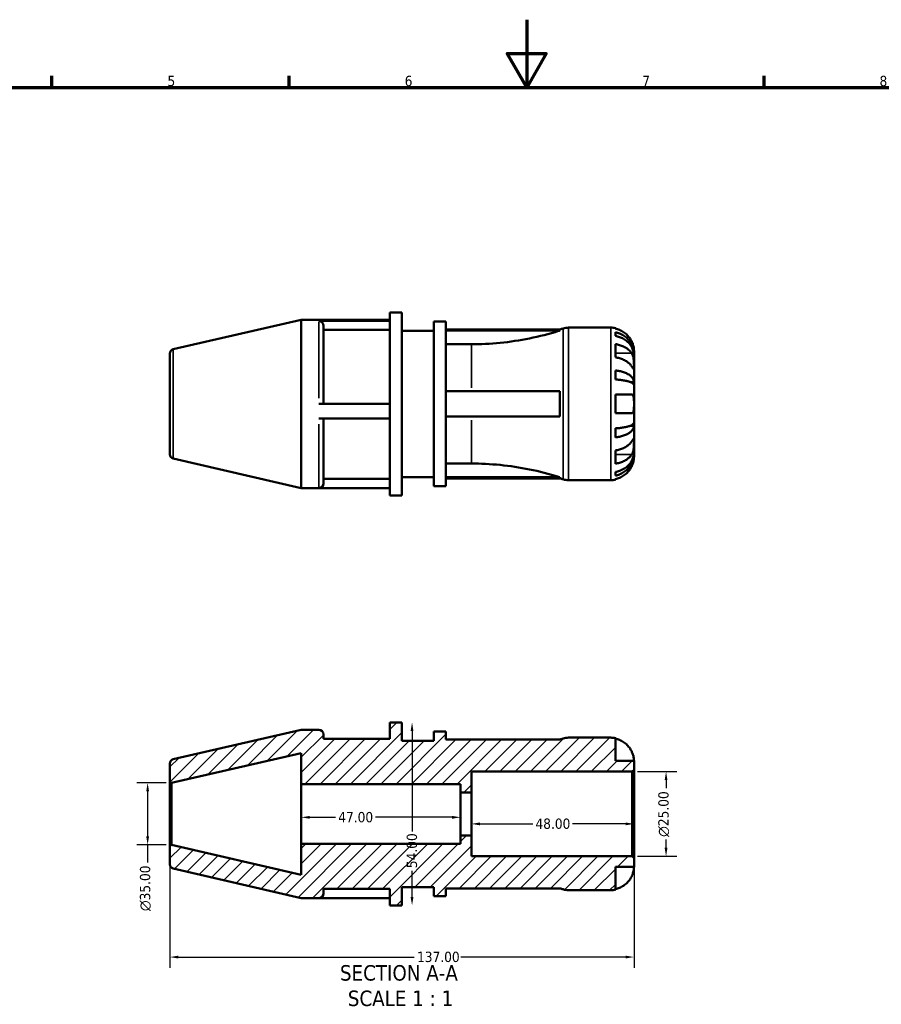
# Model space of a CAD drawing. Header units: millimetres. Extents: x 0 to 906, y 0 to 594.
# Tile 4 of 5: x 271 to 525, y 304 to 594. Entities that reach past the tile are written whole.
import ezdxf

# ---------------------------------------------------------------- set-up
doc = ezdxf.new("R2010")
doc.units = ezdxf.units.MM
for name, color, linetype, lineweight in [('Border (ANSI)', 7, 'Continuous', 70), ('Dimension (ANSI)', 7, 'Continuous', 25), ('Hatch (ANSI)', 7, 'Continuous', 18), ('Symbol (ANSI)', 7, 'Continuous', 25), ('Visible (ANSI)', 7, 'Continuous', 50), ('Visible Narrow (ANSI)', 7, 'Continuous', 35)]:
    doc.layers.add(name, color=color, linetype=linetype, lineweight=lineweight)
doc.styles.add('Label Text (ANSI)', font='tahoma.ttf')
doc.styles.add('Note Text (ANSI)', font='tahoma.ttf')
doc.dimstyles.new('Default - mm (ANSI)', dxfattribs={"dimtxt": 3.048, "dimasz": 2.5, "dimexe": 3.175, "dimexo": 1.6002, "dimgap": 0.8, "dimtad": 0, "dimtoh": 1, "dimrnd": 1e-08, "dimzin": 4, "dimdsep": 46, "dimtxsty": 'Note Text (ANSI)', "dimcen": 0.09, "dimdle": 10, "dimclrd": 256, "dimclre": 256, "dimclrt": 230, "dimadec": 1, "dimazin": 1, "dimtfac": 1, "dimtofl": 0, "dimtmove": 0, "dimatfit": 3, "dimfxl": 1, "dimtolj": 1, "dimtzin": 4, "dimlwd": -1, "dimlwe": -1, "dimarcsym": 0})

# ---------------------------------------------------------------- blocks, each defined once
blk = doc.blocks.new('Borders Default Border')
at = {"layer": 'Border (ANSI)'}
for p, q in [((280.33, 574), (280.33, 577.45)), ((350.42, 574), (350.42, 577.45)), ((490.58, 574), (490.58, 577.45))]:
    blk.add_line(p, q, dxfattribs=at)
at = {"layer": 'Border (ANSI)', "flags": 128}
for points in [[(420.5, 594), (420.5, 574), (414.73, 584), (426.27, 584), (420.5, 574)], [(20, 20), (20, 574), (821, 574), (821, 20), (20, 20)]]:
    blk.add_lwpolyline(points, dxfattribs=at)
at = {"layer": 'Border (ANSI)', "color": 230, "true_color": 0xff0080, "char_height": 3.05, "attachment_point": 7, "style": 'Note Text (ANSI)'}
for s, insert in [('5', (314.48, 574.34)), ('6', (384.49, 574.34)), ('7', (454.6, 574.4)), ('8', (524.63, 574.33))]:
    blk.add_mtext(s, dxfattribs=dict(at, insert=insert))
blk = doc.blocks.new('*D7')
at = {"layer": 'Defpoints', "color": 0, "transparency": 16777216}
for p in [(451.63, 372.18), (461.63, 372.18), (451.63, 347.18)]:
    blk.add_point(p, dxfattribs=at)
at = {"layer": 'Dimension (ANSI)', "transparency": 16777216}
for p, q in [((453.23, 372.18), (464.8, 372.18)), ((461.63, 369.68), (461.63, 367.26)), ((461.63, 349.68), (461.63, 352.11)), ((453.23, 347.18), (464.8, 347.18))]:
    blk.add_line(p, q, dxfattribs=at)
for points in [[(461.21, 369.68), (462.04, 369.68), (461.63, 372.18)], [(461.21, 349.68), (462.04, 349.68), (461.63, 347.18)]]:
    blk.add_solid(points, dxfattribs=at)
at = {"layer": 'Dimension (ANSI)', "color": 230, "true_color": 0xff0080, "transparency": 16777216, "insert": (459.33, 352.91), "char_height": 3.048, "attachment_point": 1, "rotation": 90, "style": 'Note Text (ANSI)'}
blk.add_mtext('\\A1;\\fAIGDT|b0|i0;\\H3.0480;\\ln\\fTahoma|b0|i0;\\H3.0480;25.00', dxfattribs=at)
blk = doc.blocks.new('*D8')
at = {"layer": 'Defpoints', "color": 0, "transparency": 16777216}
for p in [(315.69, 368.81), (308.62, 350.56), (315.69, 350.56)]:
    blk.add_point(p, dxfattribs=at)
at = {"layer": 'Dimension (ANSI)', "transparency": 16777216}
for p, q in [((314.09, 368.81), (305.45, 368.81)), ((308.62, 366.31), (308.62, 353.06)), ((314.09, 350.56), (305.45, 350.56)), ((308.62, 350.56), (308.62, 345.36))]:
    blk.add_line(p, q, dxfattribs=at)
for points in [[(308.2, 366.31), (309.04, 366.31), (308.62, 368.81)], [(308.2, 353.06), (309.04, 353.06), (308.62, 350.56)]]:
    blk.add_solid(points, dxfattribs=at)
at = {"layer": 'Dimension (ANSI)', "color": 230, "true_color": 0xff0080, "transparency": 16777216, "insert": (306.33, 331.01), "char_height": 3.048, "attachment_point": 1, "rotation": 90, "style": 'Note Text (ANSI)'}
blk.add_mtext('\\A1;\\fAIGDT|b0|i0;\\H3.0480;\\ln\\fTahoma|b0|i0;\\H3.0480;35.00', dxfattribs=at)
blk = doc.blocks.new('*D9')
at = {"layer": 'Defpoints', "color": 0, "transparency": 16777216}
for p in [(381.86, 386.68), (381.86, 332.68), (386.66, 332.68)]:
    blk.add_point(p, dxfattribs=at)
at = {"layer": 'Dimension (ANSI)', "transparency": 16777216}
for p, q in [((386.66, 384.18), (386.66, 354.48)), ((386.66, 335.18), (386.66, 342.88))]:
    blk.add_line(p, q, dxfattribs=at)
for points in [[(386.24, 384.18), (387.07, 384.18), (386.66, 386.68)], [(386.24, 335.18), (387.07, 335.18), (386.66, 332.68)]]:
    blk.add_solid(points, dxfattribs=at)
at = {"layer": 'Dimension (ANSI)', "color": 230, "true_color": 0xff0080, "transparency": 16777216, "insert": (385.07, 343.68), "char_height": 3.048, "attachment_point": 1, "rotation": 90, "style": 'Note Text (ANSI)'}
blk.add_mtext('\\A1;54.00', dxfattribs=at)
blk = doc.blocks.new('*D10')
at = {"layer": 'Defpoints', "color": 0, "transparency": 16777216}
for p in [(404.17, 359.68), (452.17, 359.68), (404.17, 356.74)]:
    blk.add_point(p, dxfattribs=at)
at = {"layer": 'Dimension (ANSI)', "transparency": 16777216}
for p, q in [((406.67, 356.74), (422.28, 356.74)), ((449.67, 356.74), (434.05, 356.74))]:
    blk.add_line(p, q, dxfattribs=at)
for points in [[(406.67, 357.16), (406.67, 356.32), (404.17, 356.74)], [(449.67, 357.16), (449.67, 356.32), (452.17, 356.74)]]:
    blk.add_solid(points, dxfattribs=at)
at = {"layer": 'Dimension (ANSI)', "color": 230, "true_color": 0xff0080, "transparency": 16777216, "insert": (423.08, 358.33), "char_height": 3.048, "attachment_point": 1, "style": 'Note Text (ANSI)'}
blk.add_mtext('\\A1;48.00', dxfattribs=at)
blk = doc.blocks.new('*D11')
at = {"layer": 'Defpoints', "color": 0, "transparency": 16777216}
for p in [(353.97, 359.68), (353.97, 358.68), (400.97, 359.68)]:
    blk.add_point(p, dxfattribs=at)
at = {"layer": 'Dimension (ANSI)', "transparency": 16777216}
for p, q in [((356.47, 358.68), (364.08, 358.68)), ((398.47, 358.68), (375.85, 358.68))]:
    blk.add_line(p, q, dxfattribs=at)
for points in [[(356.47, 359.09), (356.47, 358.26), (353.97, 358.68)], [(398.47, 359.09), (398.47, 358.26), (400.97, 358.68)]]:
    blk.add_solid(points, dxfattribs=at)
at = {"layer": 'Dimension (ANSI)', "color": 230, "true_color": 0xff0080, "transparency": 16777216, "insert": (364.88, 360.26), "char_height": 3.048, "attachment_point": 1, "style": 'Note Text (ANSI)'}
blk.add_mtext('\\A1;47.00', dxfattribs=at)
blk = doc.blocks.new('*D12')
at = {"layer": 'Defpoints', "color": 0, "transparency": 16777216}
for p in [(315.17, 350.14), (452.17, 346.64), (452.17, 317.45)]:
    blk.add_point(p, dxfattribs=at)
at = {"layer": 'Dimension (ANSI)', "transparency": 16777216}
for p, q in [((315.17, 348.54), (315.17, 314.28)), ((452.17, 345.04), (452.17, 314.28)), ((317.67, 317.45), (387.33, 317.45)), ((449.67, 317.45), (401.01, 317.45))]:
    blk.add_line(p, q, dxfattribs=at)
for points in [[(317.67, 317.87), (317.67, 317.03), (315.17, 317.45)], [(449.67, 317.87), (449.67, 317.03), (452.17, 317.45)]]:
    blk.add_solid(points, dxfattribs=at)
at = {"layer": 'Dimension (ANSI)', "color": 230, "true_color": 0xff0080, "transparency": 16777216, "insert": (388.13, 319.04), "char_height": 3.048, "attachment_point": 1, "style": 'Note Text (ANSI)'}
blk.add_mtext('\\A1;137.00', dxfattribs=at)

msp = doc.modelspace()

# ---------------------------------------------------------------- hatches: boundary and pattern name
at = {"layer": 'Hatch (ANSI)'}
h = msp.add_hatch(dxfattribs=at)
h.set_pattern_fill('ANSI31', color=256, scale=25.4, style=0)
h.set_pattern_definition([(45, (0, 0), (-2.245064, 2.245064), [])])
edge = h.paths.add_edge_path()
edge.add_line((383.6676, 332.6847), (383.6676, 338.0847))
edge.add_line((383.6676, 338.0847), (393.0676, 338.0847))
edge.add_line((393.0676, 338.0847), (393.0676, 335.3847))
edge.add_line((393.0676, 335.3847), (396.6776, 335.3847))
edge.add_line((396.6776, 335.3847), (396.6776, 337.7247))
edge.add_line((396.6776, 337.7247), (430.3247, 337.7247))
edge.add_ellipse((404.1676, 253.3163), major_axis=(26.1571, 84.4084), ratio=1, start_angle=359.395104, end_angle=360, ccw=False)
edge.add_ellipse((432.8672, 342.5847), major_axis=(-1.6528, -5.1409), ratio=1, start_angle=0, end_angle=17.822473)
edge.add_line((432.8672, 337.1847), (445.2926, 337.1847))
edge.add_ellipse((445.2926, 344.0597), major_axis=(0, -6.875), ratio=1, start_angle=0, end_angle=11.536959)
edge.add_line((446.6676, 337.3236), (446.6676, 344.0597))
edge.add_line((446.6676, 344.0597), (452.1676, 344.0597))
edge.add_line((452.1676, 344.0597), (452.1676, 346.6447))
edge.add_line((452.1676, 346.6447), (451.6276, 347.1847))
edge.add_line((451.6276, 347.1847), (404.1676, 347.1847))
edge.add_line((404.1676, 347.1847), (404.1676, 353.3647))
edge.add_line((404.1676, 353.3647), (400.9676, 353.3647))
edge.add_line((400.9676, 353.3647), (400.9676, 350.8647))
edge.add_line((400.9676, 350.8647), (353.9676, 350.8647))
edge.add_line((353.9676, 350.8647), (353.9676, 341.727))
edge.add_line((353.9676, 341.727), (315.6937, 350.5632))
edge.add_line((315.6937, 350.5632), (315.1676, 350.1447))
edge.add_line((315.1676, 350.1447), (315.1676, 344.7967))
edge.add_ellipse((316.4176, 344.7967), major_axis=(-1.25, 0), ratio=1, start_angle=0, end_angle=77)
edge.add_line((316.1364, 343.5787), (353.9676, 334.8447))
edge.add_line((353.9676, 334.8447), (359.1161, 334.8447))
edge.add_ellipse((359.1161, 336.2147), major_axis=(1.37, 0), ratio=1, start_angle=270, end_angle=360)
edge.add_line((360.4861, 336.2147), (360.4861, 337.5447))
edge.add_line((360.4861, 337.5447), (380.0575, 337.5447))
edge.add_line((380.0575, 337.5447), (380.0575, 334.8447))
edge.add_line((380.0575, 334.8447), (380.0575, 332.6847))
edge.add_line((380.0575, 332.6847), (383.6676, 332.6847))
edge = h.paths.add_edge_path()
edge.add_line((383.6676, 381.2847), (383.6676, 386.6847))
edge.add_line((383.6676, 386.6847), (380.0575, 386.6847))
edge.add_line((380.0575, 386.6847), (380.0575, 381.8247))
edge.add_line((380.0575, 381.8247), (360.4861, 381.8247))
edge.add_line((360.4861, 381.8247), (360.4861, 383.1547))
edge.add_ellipse((359.1161, 383.1547), major_axis=(1.37, 0), ratio=1, start_angle=0, end_angle=90)
edge.add_line((359.1161, 384.5247), (353.9676, 384.5247))
edge.add_line((353.9676, 384.5247), (316.1364, 375.7907))
edge.add_ellipse((316.4176, 374.5727), major_axis=(-0.2812, 1.218), ratio=1, start_angle=0, end_angle=77)
edge.add_line((315.1676, 374.5727), (315.1676, 369.2247))
edge.add_line((315.1676, 369.2247), (315.6937, 368.8061))
edge.add_line((315.6937, 368.8061), (353.9676, 377.6424))
edge.add_line((353.9676, 377.6424), (353.9676, 368.5047))
edge.add_line((353.9676, 368.5047), (400.9676, 368.5047))
edge.add_line((400.9676, 368.5047), (400.9676, 366.0047))
edge.add_line((400.9676, 366.0047), (404.1676, 366.0047))
edge.add_line((404.1676, 366.0047), (404.1676, 372.1847))
edge.add_line((404.1676, 372.1847), (451.6276, 372.1847))
edge.add_line((451.6276, 372.1847), (452.1676, 372.7247))
edge.add_line((452.1676, 372.7247), (452.1676, 375.3097))
edge.add_line((452.1676, 375.3097), (446.6676, 375.3097))
edge.add_line((446.6676, 375.3097), (446.6676, 382.0458))
edge.add_ellipse((445.2926, 375.3097), major_axis=(1.375, 6.7361), ratio=1, start_angle=0, end_angle=11.536959)
edge.add_line((445.2926, 382.1847), (432.8672, 382.1847))
edge.add_ellipse((432.8672, 376.7847), major_axis=(0, 5.4), ratio=1, start_angle=0, end_angle=17.822473)
edge.add_ellipse((404.1676, 466.0531), major_axis=(27.0468, -84.1275), ratio=1, start_angle=359.395104, end_angle=360, ccw=False)
edge.add_line((430.3247, 381.6447), (396.6776, 381.6447))
edge.add_line((396.6776, 381.6447), (396.6776, 383.9847))
edge.add_line((396.6776, 383.9847), (393.0676, 383.9847))
edge.add_line((393.0676, 383.9847), (393.0676, 381.2847))
edge.add_line((393.0676, 381.2847), (383.6676, 381.2847))

# ---------------------------------------------------------------- linework, layer by layer
at = {"layer": 'Visible (ANSI)'}
for p, q in [((316.1364, 496.7554), (353.9676, 505.4894)), ((353.9676, 455.8094), (353.9676, 505.4894)), ((353.9676, 505.4894), (359.1161, 505.4894)), ((380.0575, 505.4894), (359.1161, 505.4894)), ((380.0575, 453.6494), (380.0575, 507.6494)), ((380.0575, 507.6494), (383.6676, 507.6494)), ((383.6676, 453.6494), (383.6676, 507.6494)), ((359.1161, 505.112), (380.0575, 505.112)), ((360.4861, 503.7628), (360.4861, 480.6494)), ((393.0676, 456.3494), (393.0676, 504.9494)), ((393.0676, 504.9494), (396.6776, 504.9494)), ((396.6776, 456.3494), (396.6776, 504.9494)), ((396.6776, 502.6094), (430.3247, 502.6094)), ((430.3247, 502.2868), (430.3247, 502.6094)), ((432.8672, 503.1494), (445.2926, 503.1494)), ((446.6676, 503.0105), (446.6676, 502.8407)), ((380.0575, 502.453), (360.4861, 502.453)), ((383.6676, 502.2494), (393.0676, 502.2494)), ((396.6776, 502.2868), (430.3247, 502.2868)), ((446.6676, 501.817), (446.6676, 500.7138)), ((404.1676, 498.2544), (396.6776, 498.2544)), ((446.6676, 498.2856), (446.6676, 494.3965)), ((315.1676, 465.7614), (315.1676, 495.5374)), ((452.1676, 495.269), (452.1534, 495.269)), ((452.1676, 495.269), (452.1676, 496.2744)), ((452.1676, 494.8863), (452.1676, 495.269)), ((452.1676, 491.6979), (452.1676, 494.8863)), ((452.1676, 487.0877), (452.1676, 491.6979)), ((446.6676, 490.5204), (446.6676, 487.8572)), ((452.1676, 487.0877), (451.1044, 487.0877)), ((452.1676, 486.1638), (452.1676, 487.0877)), ((452.1676, 480.6494), (452.1676, 486.1638)), ((396.6776, 484.3994), (430.3247, 484.3994)), ((430.3247, 476.8994), (430.3247, 484.3994)), ((446.6676, 483.3994), (446.6676, 477.8994)), ((380.0575, 480.6494), (359.1161, 480.6494)), ((452.1676, 475.135), (452.1676, 480.6494)), ((396.6776, 476.8994), (430.3247, 476.8994)), ((359.1161, 476.336), (380.0575, 476.336)), ((360.4861, 476.336), (360.4861, 457.1794)), ((452.1676, 474.2111), (451.1044, 474.2111)), ((452.1676, 474.2111), (452.1676, 475.135)), ((452.1676, 469.6009), (452.1676, 474.2111)), ((446.6676, 473.4415), (446.6676, 470.7784)), ((452.1676, 466.4125), (452.1676, 469.6009)), ((446.6676, 466.9023), (446.6676, 463.0132)), ((452.1676, 466.0298), (452.1534, 466.0298)), ((452.1676, 466.0298), (452.1676, 466.4125)), ((452.1676, 465.0244), (452.1676, 466.0298)), ((316.1364, 464.5434), (353.9676, 455.8094)), ((396.6776, 463.0444), (404.1676, 463.0444)), ((383.6676, 459.0494), (393.0676, 459.0494)), ((396.6776, 459.0119), (430.3247, 459.0119)), ((430.3247, 458.6894), (430.3247, 459.0119)), ((446.6676, 460.5849), (446.6676, 459.4818)), ((380.0575, 458.5094), (360.4861, 458.5094)), ((393.0676, 456.3494), (396.6776, 456.3494)), ((396.6776, 458.6894), (430.3247, 458.6894)), ((432.8672, 458.1494), (445.2926, 458.1494)), ((446.6676, 458.458), (446.6676, 458.2883)), ((353.9676, 455.8094), (359.1161, 455.8094)), ((380.0575, 455.8094), (359.1161, 455.8094)), ((380.0575, 453.6494), (383.6676, 453.6494)), ((383.6676, 386.6847), (380.0575, 386.6847)), ((380.0575, 386.6847), (380.0575, 381.8247)), ((383.6676, 381.2847), (383.6676, 386.6847)), ((353.9676, 384.5247), (316.1364, 375.7907)), ((359.1161, 384.5247), (353.9676, 384.5247)), ((396.6776, 383.9847), (393.0676, 383.9847)), ((393.0676, 383.9847), (393.0676, 381.2847)), ((396.6776, 381.6447), (396.6776, 383.9847)), ((360.4861, 381.8247), (360.4861, 383.1547)), ((380.0575, 381.8247), (360.4861, 381.8247)), ((393.0676, 381.2847), (383.6676, 381.2847)), ((430.3247, 381.6447), (396.6776, 381.6447)), ((445.2926, 382.1847), (432.8672, 382.1847)), ((446.6676, 375.3097), (446.6676, 382.0458)), ((315.6937, 368.8061), (353.9676, 377.6424)), ((353.9676, 377.6424), (353.9676, 368.5047)), ((452.1676, 375.3097), (446.6676, 375.3097)), ((452.1676, 372.7247), (452.1676, 375.3097)), ((315.1676, 374.5727), (315.1676, 369.2247)), ((404.1676, 366.0047), (404.1676, 372.1847)), ((404.1676, 372.1847), (451.6276, 372.1847)), ((451.6276, 372.1847), (452.1676, 372.7247)), ((451.6276, 372.1847), (451.6276, 347.1847)), ((452.1676, 346.6447), (452.1676, 372.7247)), ((315.1676, 369.2247), (315.6937, 368.8061)), ((315.1676, 369.2247), (315.1676, 350.1447)), ((315.6937, 350.5632), (315.6937, 368.8061)), ((353.9676, 368.5047), (400.9676, 368.5047)), ((353.9676, 350.8647), (353.9676, 368.5047)), ((400.9676, 368.5047), (400.9676, 366.0047)), ((400.9676, 366.0047), (404.1676, 366.0047)), ((400.9676, 353.3647), (400.9676, 366.0047)), ((404.1676, 353.3647), (404.1676, 366.0047)), ((404.1676, 353.3647), (400.9676, 353.3647)), ((400.9676, 353.3647), (400.9676, 350.8647)), ((404.1676, 347.1847), (404.1676, 353.3647)), ((315.6937, 350.5632), (315.1676, 350.1447)), ((315.1676, 350.1447), (315.1676, 344.7967)), ((353.9676, 341.727), (315.6937, 350.5632)), ((400.9676, 350.8647), (353.9676, 350.8647)), ((353.9676, 350.8647), (353.9676, 341.727)), ((451.6276, 347.1847), (404.1676, 347.1847)), ((452.1676, 346.6447), (451.6276, 347.1847)), ((452.1676, 344.0597), (452.1676, 346.6447)), ((316.1364, 343.5787), (353.9676, 334.8447)), ((446.6676, 337.3236), (446.6676, 344.0597)), ((446.6676, 344.0597), (452.1676, 344.0597)), ((360.4861, 337.5447), (360.4861, 336.2147)), ((380.0575, 337.5447), (360.4861, 337.5447)), ((380.0575, 337.5447), (380.0575, 334.8447)), ((383.6676, 332.6847), (383.6676, 338.0847)), ((383.6676, 338.0847), (393.0676, 338.0847)), ((393.0676, 338.0847), (393.0676, 335.3847)), ((396.6776, 335.3847), (396.6776, 337.7247)), ((396.6776, 337.7247), (430.3247, 337.7247)), ((432.8672, 337.1847), (445.2926, 337.1847)), ((353.9676, 334.8447), (359.1161, 334.8447)), ((380.0575, 334.8447), (359.1161, 334.8447)), ((380.0575, 334.8447), (380.0575, 332.6847)), ((393.0676, 335.3847), (396.6776, 335.3847)), ((380.0575, 332.6847), (383.6676, 332.6847))]:
    msp.add_line(p, q, dxfattribs=at)
for centre, radius, start, end in [((404.1676, 587.0178), 88.3684, 287.217577, 287.822473), ((432.8672, 497.7494), 5.4, 90, 107.822473), ((445.2926, 496.2744), 6.875, 78.463041, 90), ((316.4176, 495.5374), 1.25, 103, 180), ((316.4176, 465.7614), 1.25, 180, 257), ((359.1161, 457.1794), 1.37, 270, 0), ((404.1676, 374.281), 88.3684, 72.177527, 72.782423), ((432.8672, 463.5494), 5.4, 252.177527, 270), ((445.2926, 465.0244), 6.875, 270, 281.536959), ((359.1161, 383.1547), 1.37, 0, 90), ((404.1676, 466.0531), 88.3684, 287.217577, 287.822473), ((432.8672, 376.7847), 5.4, 90, 107.822473), ((445.2926, 375.3097), 6.875, 78.463041, 90), ((316.4176, 374.5727), 1.25, 103, 180), ((316.4176, 344.7967), 1.25, 180, 257), ((404.1676, 253.3163), 88.3684, 72.177527, 72.782423), ((432.8672, 342.5847), 5.4, 252.177527, 270), ((445.2926, 344.0597), 6.875, 270, 281.536959), ((359.1161, 336.2147), 1.37, 270, 0)]:
    msp.add_arc(centre, radius, start, end, dxfattribs=at)
msp.add_ellipse((359.1161, 503.7628), major_axis=(1.37, 0), ratio=0.98480775, start_param=0, end_param=1.57079633, dxfattribs=at)
for points, knots in [([(451.5003, 499.0244), (451.3604, 499.3216), (451.1922, 499.6226), (450.7442, 500.2972), (450.445, 500.6579), (449.8441, 501.2617), (449.4873, 501.5609), (448.7187, 502.077), (448.3068, 502.2939), (447.5352, 502.6148), (447.1066, 502.7505), (446.6676, 502.8407)], [3.379862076, 3.379862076, 3.379862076, 3.379862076, 3.474437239, 3.474437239, 3.602650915, 3.602650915, 3.730018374, 3.730018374, 3.857385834, 3.857385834, 3.980705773, 3.980705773, 3.980705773, 3.980705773]), ([(430.3247, 502.2868), (430.1863, 502.2433), (430.0477, 502.2001), (427.1337, 501.2994), (424.2577, 500.5627), (418.4468, 499.3892), (415.5106, 498.9522), (409.7304, 498.3849), (406.8863, 498.2544), (404.1676, 498.2544)], [23.70535315, 23.70535315, 23.70535315, 23.70535315, 23.74618327, 23.74618327, 24.56179531, 24.56179531, 25.37740736, 25.37740736, 26.1930194, 26.1930194, 26.1930194, 26.1930194]), ([(446.6676, 501.817), (447.1085, 501.7296), (447.5391, 501.5981), (448.3123, 501.2876), (448.7243, 501.0781), (449.4933, 500.5798), (449.8503, 500.2908), (450.4506, 499.7086), (450.7491, 499.3615), (451.2637, 498.6142), (451.4798, 498.2139), (451.8054, 497.4512), (451.9446, 497.0184), (452.1257, 496.1339), (452.1676, 495.6824), (452.1676, 495.269)], [0.130431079, 0.130431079, 0.130431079, 0.130431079, 0.254250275, 0.254250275, 0.381556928, 0.381556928, 0.508863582, 0.508863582, 0.636482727, 0.636482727, 0.764101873, 0.764101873, 0.892211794, 0.892211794, 1.020321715, 1.020321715, 1.020321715, 1.020321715]), ([(452.1676, 494.8863), (452.1676, 495.2542), (452.1257, 495.6561), (451.9446, 496.4432), (451.8054, 496.8285), (451.4798, 497.5072), (451.2637, 497.8634), (450.7491, 498.5285), (450.4506, 498.8374), (449.8503, 499.3556), (449.4933, 499.6128), (448.7243, 500.0563), (448.3123, 500.2427), (447.5391, 500.5191), (447.1085, 500.6361), (446.6676, 500.7138)], [3.066309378, 3.066309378, 3.066309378, 3.066309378, 3.194419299, 3.194419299, 3.322529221, 3.322529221, 3.450148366, 3.450148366, 3.577767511, 3.577767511, 3.705074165, 3.705074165, 3.832380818, 3.832380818, 3.956200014, 3.956200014, 3.956200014, 3.956200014]), ([(446.6676, 498.2856), (447.1066, 498.2217), (447.5352, 498.1258), (448.3068, 497.8989), (448.7187, 497.7456), (449.4873, 497.3806), (449.8441, 497.1691), (450.445, 496.7421), (450.7442, 496.487), (451.1922, 496.01), (451.3604, 495.7971), (451.5003, 495.587)], [0.130436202, 0.130436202, 0.130436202, 0.130436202, 0.253756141, 0.253756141, 0.381123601, 0.381123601, 0.508491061, 0.508491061, 0.636704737, 0.636704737, 0.7312799, 0.7312799, 0.7312799, 0.7312799]), ([(452.1676, 496.2744), (452.1676, 496.2744), (452.1678, 496.2999), (452.1662, 496.4052), (452.1642, 496.4889), (452.1467, 496.7663), (452.1246, 496.9913), (452.042, 497.4471), (451.9959, 497.6515), (451.8899, 498.0277), (451.8371, 498.1924), (451.715, 498.5305), (451.6456, 498.7025), (451.5471, 498.9236), (451.524, 498.9741), (451.5003, 499.0244)], [-1.90924489, -1.90924489, -1.90924489, -1.90924489, -1.844361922, -1.844361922, -1.773906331, -1.773906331, -1.667194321, -1.667194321, -1.592931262, -1.592931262, -1.537778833, -1.537778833, -1.481036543, -1.481036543, -1.464133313, -1.464133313, -1.464133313, -1.464133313]), ([(451.5003, 491.6979), (451.3604, 491.9081), (451.1922, 492.1209), (450.7442, 492.5979), (450.445, 492.853), (449.8441, 493.28), (449.4873, 493.4915), (448.7187, 493.8565), (448.3068, 494.0099), (447.5352, 494.2368), (447.1066, 494.3327), (446.6676, 494.3965)], [3.379864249, 3.379864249, 3.379864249, 3.379864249, 3.474439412, 3.474439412, 3.602653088, 3.602653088, 3.730020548, 3.730020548, 3.857388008, 3.857388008, 3.980707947, 3.980707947, 3.980707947, 3.980707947]), ([(451.5003, 495.587), (451.5444, 495.5207), (451.5867, 495.4505), (451.7009, 495.2402), (451.7674, 495.0919), (451.887, 494.7657), (451.9388, 494.5886), (452.0414, 494.144), (452.0826, 493.8734), (452.1448, 493.2557), (452.1576, 492.9153), (452.169, 492.2604), (452.1676, 491.955), (452.1676, 491.6979)], [-0.443071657, -0.443071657, -0.443071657, -0.443071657, -0.411970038, -0.411970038, -0.354958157, -0.354958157, -0.295544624, -0.295544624, -0.212762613, -0.212762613, -0.109073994, -0.109073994, 0, 0, 0, 0]), ([(452.1676, 491.6979), (452.1676, 491.5572), (452.1677, 491.4321), (452.1666, 491.2105), (452.1652, 491.1172), (452.1534, 490.9486), (452.1396, 490.8967), (452.0811, 490.889), (452.0385, 490.928), (451.9332, 491.0608), (451.8811, 491.1338), (451.7604, 491.3088), (451.693, 491.4091), (451.5806, 491.5773), (451.5413, 491.6364), (451.5003, 491.6979)], [0, 0, 0, 0, 0.059721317, 0.059721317, 0.123531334, 0.123531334, 0.212973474, 0.212973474, 0.297474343, 0.297474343, 0.356478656, 0.356478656, 0.413755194, 0.413755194, 0.442639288, 0.442639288, 0.442639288, 0.442639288]), ([(446.6676, 490.5204), (447.1085, 490.4746), (447.5391, 490.4057), (448.3123, 490.2429), (448.7243, 490.1331), (449.4933, 489.8718), (449.8503, 489.7203), (450.4506, 489.4151), (450.7491, 489.2332), (451.2637, 488.8414), (451.4798, 488.6316), (451.8054, 488.2317), (451.9446, 488.0048), (452.1257, 487.5412), (452.1676, 487.3044), (452.1676, 487.0877)], [0.130431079, 0.130431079, 0.130431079, 0.130431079, 0.254250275, 0.254250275, 0.381556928, 0.381556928, 0.508863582, 0.508863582, 0.636482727, 0.636482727, 0.764101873, 0.764101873, 0.892211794, 0.892211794, 1.020321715, 1.020321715, 1.020321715, 1.020321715]), ([(452.1676, 486.1638), (452.1676, 486.2707), (452.1257, 486.3875), (451.9446, 486.6163), (451.8054, 486.7282), (451.4798, 486.9254), (451.2637, 487.029), (450.7491, 487.2222), (450.4506, 487.312), (449.8503, 487.4626), (449.4933, 487.5373), (448.7243, 487.6662), (448.3123, 487.7203), (447.5391, 487.8006), (447.1085, 487.8347), (446.6676, 487.8572)], [3.066309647, 3.066309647, 3.066309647, 3.066309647, 3.194419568, 3.194419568, 3.32252949, 3.32252949, 3.450148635, 3.450148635, 3.577767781, 3.577767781, 3.705074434, 3.705074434, 3.832381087, 3.832381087, 3.956200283, 3.956200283, 3.956200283, 3.956200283]), ([(446.6676, 483.3994), (447.1066, 483.3994), (447.5352, 483.3994), (448.3068, 483.3994), (448.7187, 483.3994), (449.4873, 483.3994), (449.8441, 483.3994), (450.445, 483.3994), (450.7442, 483.3994), (451.1922, 483.3994), (451.3604, 483.3994), (451.5003, 483.3994)], [0.130436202, 0.130436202, 0.130436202, 0.130436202, 0.253756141, 0.253756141, 0.381123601, 0.381123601, 0.508491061, 0.508491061, 0.636704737, 0.636704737, 0.7312799, 0.7312799, 0.7312799, 0.7312799]), ([(451.5003, 483.3994), (451.5009, 483.3994), (451.5015, 483.3994), (451.5697, 483.3992), (451.633, 483.3877), (451.7425, 483.3432), (451.7898, 483.3128), (451.8851, 483.2234), (451.9307, 483.1598), (452.0369, 482.9451), (452.0823, 482.7673), (452.1452, 482.3077), (452.1577, 482.0215), (452.169, 481.3728), (452.1676, 481.0132), (452.1676, 480.6494)], [-0.445583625, -0.445583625, -0.445583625, -0.445583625, -0.445141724, -0.445141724, -0.39685363, -0.39685363, -0.35426056, -0.35426056, -0.302154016, -0.302154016, -0.211658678, -0.211658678, -0.109155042, -0.109155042, 0, 0, 0, 0]), ([(452.1676, 480.6494), (452.1676, 480.4228), (452.1678, 480.1971), (452.1659, 479.7356), (452.1634, 479.5029), (452.1425, 478.9798), (452.1177, 478.7112), (452.0297, 478.3459), (451.9821, 478.2245), (451.8804, 478.0711), (451.8354, 478.0231), (451.7386, 477.9533), (451.6879, 477.9298), (451.5911, 477.9047), (451.5467, 477.8994), (451.5003, 477.8994)], [0, 0, 0, 0, 0.067982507, 0.067982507, 0.142826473, 0.142826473, 0.248528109, 0.248528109, 0.320453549, 0.320453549, 0.366296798, 0.366296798, 0.408279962, 0.408279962, 0.440581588, 0.440581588, 0.440581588, 0.440581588]), ([(451.5003, 477.8994), (451.3604, 477.8994), (451.1922, 477.8994), (450.7442, 477.8994), (450.445, 477.8994), (449.8441, 477.8994), (449.4873, 477.8994), (448.7187, 477.8994), (448.3068, 477.8994), (447.5352, 477.8994), (447.1066, 477.8994), (446.6676, 477.8994)], [3.379864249, 3.379864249, 3.379864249, 3.379864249, 3.474439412, 3.474439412, 3.602653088, 3.602653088, 3.730020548, 3.730020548, 3.857388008, 3.857388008, 3.980707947, 3.980707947, 3.980707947, 3.980707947]), ([(446.6676, 473.4415), (447.1085, 473.4641), (447.5391, 473.4981), (448.3123, 473.5784), (448.7243, 473.6326), (449.4933, 473.7615), (449.8503, 473.8362), (450.4506, 473.9868), (450.7491, 474.0766), (451.2637, 474.2698), (451.4798, 474.3733), (451.8054, 474.5706), (451.9446, 474.6825), (452.1257, 474.9113), (452.1676, 475.028), (452.1676, 475.135)], [0.130431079, 0.130431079, 0.130431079, 0.130431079, 0.254250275, 0.254250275, 0.381556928, 0.381556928, 0.508863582, 0.508863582, 0.636482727, 0.636482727, 0.764101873, 0.764101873, 0.892211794, 0.892211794, 1.020321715, 1.020321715, 1.020321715, 1.020321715]), ([(452.1676, 474.2111), (452.1676, 473.9944), (452.1257, 473.7576), (451.9446, 473.294), (451.8054, 473.0671), (451.4798, 472.6672), (451.2637, 472.4574), (450.7491, 472.0656), (450.4506, 471.8837), (449.8503, 471.5784), (449.4933, 471.427), (448.7243, 471.1657), (448.3123, 471.0559), (447.5391, 470.8931), (447.1085, 470.8242), (446.6676, 470.7784)], [3.066309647, 3.066309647, 3.066309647, 3.066309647, 3.194419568, 3.194419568, 3.32252949, 3.32252949, 3.450148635, 3.450148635, 3.577767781, 3.577767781, 3.705074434, 3.705074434, 3.832381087, 3.832381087, 3.956200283, 3.956200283, 3.956200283, 3.956200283]), ([(446.6676, 466.9023), (447.1066, 466.9661), (447.5352, 467.062), (448.3068, 467.2889), (448.7187, 467.4423), (449.4873, 467.8073), (449.8441, 468.0188), (450.445, 468.4458), (450.7442, 468.7009), (451.1922, 469.1779), (451.3604, 469.3907), (451.5003, 469.6009)], [0.130436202, 0.130436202, 0.130436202, 0.130436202, 0.253756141, 0.253756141, 0.381123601, 0.381123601, 0.508491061, 0.508491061, 0.636704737, 0.636704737, 0.7312799, 0.7312799, 0.7312799, 0.7312799]), ([(451.5003, 469.6009), (451.5444, 469.6671), (451.5867, 469.7306), (451.7009, 469.9014), (451.7674, 470.0003), (451.887, 470.1735), (451.9388, 470.2456), (452.0414, 470.3736), (452.0826, 470.4103), (452.1448, 470.4006), (452.1576, 470.3308), (452.169, 470.0613), (452.1676, 469.8579), (452.1676, 469.6009)], [-0.443071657, -0.443071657, -0.443071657, -0.443071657, -0.411970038, -0.411970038, -0.354958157, -0.354958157, -0.295544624, -0.295544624, -0.212762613, -0.212762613, -0.109073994, -0.109073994, 0, 0, 0, 0]), ([(452.1676, 469.6009), (452.1676, 469.4601), (452.1677, 469.3045), (452.1666, 468.9575), (452.1652, 468.7657), (452.1534, 468.284), (452.1396, 467.9893), (452.0811, 467.4129), (452.0385, 467.1369), (451.9332, 466.6896), (451.8811, 466.5145), (451.7604, 466.1903), (451.693, 466.0422), (451.5806, 465.8382), (451.5413, 465.7733), (451.5003, 465.7118)], [0, 0, 0, 0, 0.059721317, 0.059721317, 0.123531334, 0.123531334, 0.212973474, 0.212973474, 0.297474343, 0.297474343, 0.356478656, 0.356478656, 0.413755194, 0.413755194, 0.442639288, 0.442639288, 0.442639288, 0.442639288]), ([(446.6676, 460.5849), (447.1085, 460.6627), (447.5391, 460.7797), (448.3123, 461.0561), (448.7243, 461.2425), (449.4933, 461.686), (449.8503, 461.9432), (450.4506, 462.4614), (450.7491, 462.7703), (451.2637, 463.4354), (451.4798, 463.7915), (451.8054, 464.4703), (451.9446, 464.8556), (452.1257, 465.6427), (452.1676, 466.0446), (452.1676, 466.4125)], [0.130431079, 0.130431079, 0.130431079, 0.130431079, 0.254250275, 0.254250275, 0.381556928, 0.381556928, 0.508863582, 0.508863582, 0.636482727, 0.636482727, 0.764101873, 0.764101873, 0.892211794, 0.892211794, 1.020321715, 1.020321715, 1.020321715, 1.020321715]), ([(452.1676, 466.0298), (452.1676, 465.6164), (452.1257, 465.1648), (451.9446, 464.2804), (451.8054, 463.8475), (451.4798, 463.0848), (451.2637, 462.6846), (450.7491, 461.9373), (450.4506, 461.5902), (449.8503, 461.008), (449.4933, 460.719), (448.7243, 460.2206), (448.3123, 460.0112), (447.5391, 459.7007), (447.1085, 459.5692), (446.6676, 459.4818)], [3.066309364, 3.066309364, 3.066309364, 3.066309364, 3.194419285, 3.194419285, 3.322529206, 3.322529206, 3.450148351, 3.450148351, 3.577767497, 3.577767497, 3.70507415, 3.70507415, 3.832380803, 3.832380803, 3.956199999, 3.956199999, 3.956199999, 3.956199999]), ([(451.5003, 465.7118), (451.3604, 465.5016), (451.1922, 465.2888), (450.7442, 464.8118), (450.445, 464.5567), (449.8441, 464.1297), (449.4873, 463.9182), (448.7187, 463.5532), (448.3068, 463.3998), (447.5352, 463.1729), (447.1066, 463.077), (446.6676, 463.0132)], [3.379862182, 3.379862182, 3.379862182, 3.379862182, 3.474437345, 3.474437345, 3.60265102, 3.60265102, 3.73001848, 3.73001848, 3.85738594, 3.85738594, 3.980705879, 3.980705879, 3.980705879, 3.980705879]), ([(451.5003, 462.2744), (451.5504, 462.3807), (451.598, 462.4881), (451.7118, 462.7608), (451.774, 462.9257), (451.8881, 463.264), (451.9384, 463.4354), (452.0411, 463.8389), (452.0827, 464.0588), (452.1449, 464.4898), (452.1576, 464.6803), (452.169, 464.9525), (452.1676, 465.0244), (452.1676, 465.0244)], [-0.440325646, -0.440325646, -0.440325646, -0.440325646, -0.4055486, -0.4055486, -0.352381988, -0.352381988, -0.295104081, -0.295104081, -0.211907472, -0.211907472, -0.108920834, -0.108920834, 0, 0, 0, 0]), ([(404.1676, 463.0444), (406.8863, 463.0444), (409.7304, 462.9139), (415.5106, 462.3466), (418.4468, 461.9096), (424.2577, 460.7361), (427.1337, 459.9994), (430.0477, 459.0987), (430.1863, 459.0555), (430.3247, 459.0119)], [26.1930194, 26.1930194, 26.1930194, 26.1930194, 27.00863144, 27.00863144, 27.82424349, 27.82424349, 28.63985553, 28.63985553, 28.68068565, 28.68068565, 28.68068565, 28.68068565]), ([(446.6676, 458.458), (447.1066, 458.5483), (447.5352, 458.684), (448.3068, 459.0048), (448.7187, 459.2218), (449.4873, 459.7379), (449.8441, 460.037), (450.445, 460.6409), (450.7442, 461.0016), (451.1922, 461.6762), (451.3604, 461.9772), (451.5003, 462.2744)], [0.130436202, 0.130436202, 0.130436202, 0.130436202, 0.253756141, 0.253756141, 0.381123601, 0.381123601, 0.508491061, 0.508491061, 0.636704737, 0.636704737, 0.7312799, 0.7312799, 0.7312799, 0.7312799]), ([(446.6676, 381.876), (447.1066, 381.7857), (447.5352, 381.6501), (448.3068, 381.3292), (448.7187, 381.1123), (449.4873, 380.5962), (449.8441, 380.297), (450.445, 379.6932), (450.7442, 379.3325), (451.1922, 378.6579), (451.3604, 378.3568), (451.5003, 378.0597)], [0.130436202, 0.130436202, 0.130436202, 0.130436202, 0.253756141, 0.253756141, 0.381123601, 0.381123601, 0.508491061, 0.508491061, 0.636704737, 0.636704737, 0.7312799, 0.7312799, 0.7312799, 0.7312799]), ([(451.5003, 378.0597), (451.5504, 377.9533), (451.598, 377.846), (451.7118, 377.5733), (451.774, 377.4084), (451.8881, 377.0701), (451.9384, 376.8987), (452.0411, 376.4951), (452.0827, 376.2752), (452.1449, 375.8442), (452.1576, 375.6537), (452.169, 375.3816), (452.1676, 375.3097), (452.1676, 375.3097)], [-0.440325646, -0.440325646, -0.440325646, -0.440325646, -0.4055486, -0.4055486, -0.352381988, -0.352381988, -0.295104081, -0.295104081, -0.211907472, -0.211907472, -0.108920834, -0.108920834, 0, 0, 0, 0]), ([(452.1676, 344.0597), (452.1676, 344.0597), (452.1678, 344.0342), (452.1662, 343.9289), (452.1642, 343.8451), (452.1467, 343.5678), (452.1246, 343.3428), (452.042, 342.887), (451.9959, 342.6826), (451.8899, 342.3063), (451.8371, 342.1416), (451.715, 341.8036), (451.6456, 341.6316), (451.5471, 341.4104), (451.524, 341.3599), (451.5003, 341.3097)], [-1.90924489, -1.90924489, -1.90924489, -1.90924489, -1.844361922, -1.844361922, -1.773906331, -1.773906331, -1.667194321, -1.667194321, -1.592931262, -1.592931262, -1.537778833, -1.537778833, -1.481036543, -1.481036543, -1.464133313, -1.464133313, -1.464133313, -1.464133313]), ([(451.5003, 341.3097), (451.3604, 341.0125), (451.1922, 340.7115), (450.7442, 340.0369), (450.445, 339.6762), (449.8441, 339.0723), (449.4873, 338.7732), (448.7187, 338.2571), (448.3068, 338.0401), (447.5352, 337.7192), (447.1066, 337.5836), (446.6676, 337.4933)], [3.379862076, 3.379862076, 3.379862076, 3.379862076, 3.474437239, 3.474437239, 3.602650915, 3.602650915, 3.730018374, 3.730018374, 3.857385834, 3.857385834, 3.980705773, 3.980705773, 3.980705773, 3.980705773])]:
    msp.add_open_spline(points, degree=3, knots=knots, dxfattribs=at)
at = {"layer": 'Visible Narrow (ANSI)'}
for p, q in [((359.1161, 482.3821), (359.1161, 504.7515)), ((431.2144, 458.6824), (431.2144, 502.6164)), ((432.8672, 502.8724), (432.8672, 458.4264)), ((445.2926, 458.4264), (445.2926, 502.8724)), ((404.1676, 485.4058), (404.1676, 498.0096)), ((316.1364, 496.5571), (316.1364, 464.7417)), ((451.2587, 495.587), (446.9092, 495.587)), ((359.1161, 455.8699), (359.1161, 474.6401)), ((404.1676, 463.2892), (404.1676, 475.8929)), ((451.2587, 465.7118), (446.9092, 465.7118))]:
    msp.add_line(p, q, dxfattribs=at)

# ---------------------------------------------------------------- block references
msp.add_blockref('Borders Default Border', (0, 0))

# ---------------------------------------------------------------- texts
at = {"layer": 'Symbol (ANSI)', "char_height": 4.572, "attachment_point": 7, "style": 'Label Text (ANSI)'}
for s, insert in [('SECTION A-A', (365.3819, 310.42)), ('SCALE 1 : 1', (367.7013, 302.9072))]:
    msp.add_mtext(s, dxfattribs=dict(at, insert=insert))

# ---------------------------------------------------------------- dimensions: what is measured, and where the dimension line sits
at = {"layer": 'Dimension (ANSI)'}
for base, p1, p2, angle, picture, middle in [((386.6569, 332.6847), (381.8626, 386.6847), (381.8626, 332.6847), 90, '*D9', (386.6569, 348.6847)), ((353.9676, 358.6758), (400.9676, 359.6847), (353.9676, 359.6847), 180, '*D11', (369.9676, 358.6758)), ((404.1676, 356.7408), (452.1676, 359.6847), (404.1676, 359.6847), 180, '*D10', (428.1676, 356.7408))]:
    dim = msp.add_linear_dim(base=base, p1=p1, p2=p2, angle=angle, dimstyle='Default - mm (ANSI)', override={"dimtoh": 0, "dimdec": 2, "dimse1": 1, "dimse2": 1, "dimtp": 0, "dimtm": 0, "dimtdec": 2, "dimatfit": 1}, dxfattribs=at)
    dim.commit()
    dim.dimension.update_dxf_attribs({"geometry": picture, "text_midpoint": middle, "dimtype": 160})
for base, p1, p2, override, picture, middle in [((461.6276, 372.1847), (451.6276, 347.1847), (451.6276, 372.1847), {"dimtoh": 0, "dimdec": 2, "dimtp": 0, "dimtm": 0, "dimtdec": 2, "dimatfit": 1}, '*D7', (461.6276, 359.6847)), ((308.6204, 350.5632), (315.6937, 368.8061), (315.6937, 350.5632), {"dimtoh": 0, "dimdec": 2, "dimlfac": 1.91855, "dimtp": 0, "dimtm": 0, "dimtdec": 2, "dimatfit": 2}, '*D8', (308.6204, 337.7875))]:
    dim = msp.add_linear_dim(base=base, p1=p1, p2=p2, angle=90, text='\\fAIGDT|b0|i0;\\H3.0480;\\ln\\fTahoma|b0|i0;\\H3.0480;<>', dimstyle='Default - mm (ANSI)', override=override, dxfattribs=at)
    dim.commit()
    dim.dimension.update_dxf_attribs({"geometry": picture, "text_midpoint": middle, "dimtype": 160})
dim = msp.add_linear_dim(base=(452.1676, 317.4501), p1=(315.1676, 350.1447), p2=(452.1676, 346.6447), dimstyle='Default - mm (ANSI)', override={"dimtoh": 0, "dimdec": 2, "dimtp": 0, "dimtm": 0, "dimtdec": 2, "dimatfit": 1}, dxfattribs=at)
dim.commit()
dim.dimension.update_dxf_attribs({"geometry": '*D12', "text_midpoint": (394.1676, 317.4501), "dimtype": 160})

doc.saveas('drawing.dxf')
